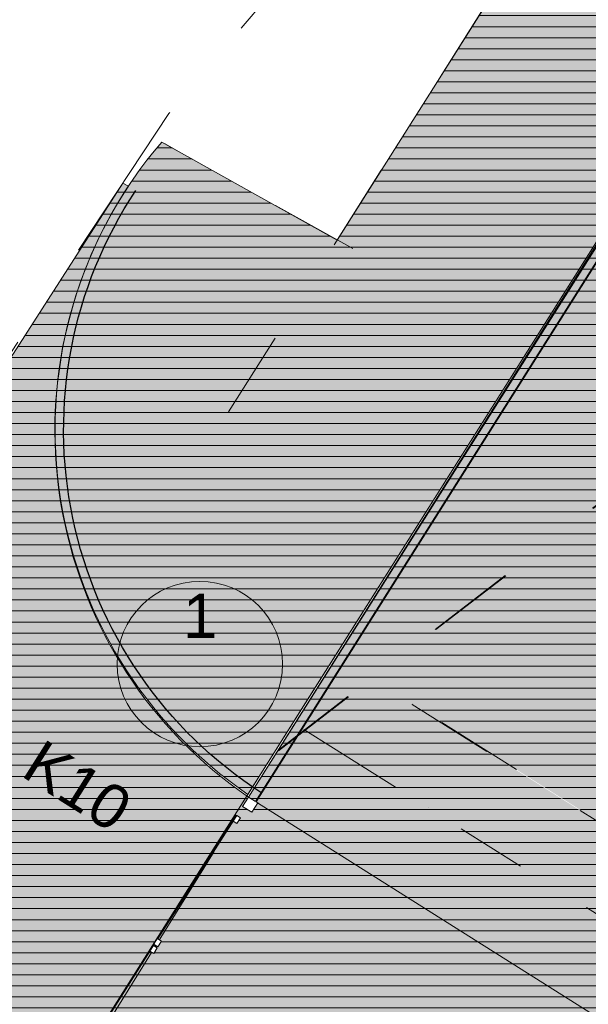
# Model space of a CAD drawing. Header units: millimetres. Extents: x 641988563 to 642234695, y 6457251462 to 6457368821.
# Tile 178 of 223: x 642036140 to 642041293, y 6457352085 to 6457361016. Entities that reach past the tile are written whole.
import ezdxf

# ---------------------------------------------------------------- set-up
doc = ezdxf.new("R2010")
doc.units = ezdxf.units.MM
doc.header["$MEASUREMENT"] = 0
doc.set_wipeout_variables(frame=1)
for name, pattern in [('ASFBET', [2500, 1500, -1000]), ('AStair_dashed', [1800, 800, -1000]), ('Dot & Dashed', [1340.555525, 635, -352.777778, 0, -352.777747]), ('Wipeout_Contour', [1000, 0, -1000])]:
    doc.linetypes.add(name, pattern=pattern)
for name, color, linetype in [('_KUU_Asend_Fill.AS', 7, 'Continuous'), ('_KUU_ASENDI_JOONED.AS', 7, 'Continuous'), ('_KUU_JOONED', 7, 'Continuous'), ('_KUU_Maapind.AS', 7, 'Continuous'), ('_KUU_Piirded.AS', 7, 'Continuous'), ('_KUU_TEEKATE.AS', 7, 'Continuous'), ('_KUU_TEKST', 7, 'Continuous'), ('_KUU_TUGIMÜÜR.AS', 7, 'Continuous'), ('_KUU_ÄÄREKIVID.AS', 7, 'Continuous'), ('PIIR.GEO', 7, 'Continuous'), ('Structural - Grid.AR', 7, 'Continuous'), ('TEE', 7, 'Continuous')]:
    doc.layers.add(name, color=color, linetype=linetype)
doc.styles.add('GENERATED_STYLE_2', font='arial.ttf')
doc.styles.add('GENERATED_STYLE_4', font='arial.ttf')
doc.linetypes.add('Kontuur_jäme2', pattern='A,0,[5,KUU90121_PP_AS-4-14_skulptuuriasukoht1.Shx,S=2.380952,R=0,X=0,Y=2.37657e-14],-600,0', length=600)
doc.linetypes.add('Symbol', pattern='A,0,[4,KUU90121_PP_AS-4-14_skulptuuriasukoht1.Shx,S=79.365079,R=0,X=0,Y=0],-10000,0', length=10000)
doc.linetypes.add('Zigzag', pattern='A,0,[1,KUU90121_PP_AS-4-14_skulptuuriasukoht1.Shx,S=4.479718,R=0,X=0,Y=-0.141111],-564.444447,0', length=564.444447)
pattern_1 = [(0, (642058367.07, 6457302552.51), (0, 100), [])]

msp = doc.modelspace()

# ---------------------------------------------------------------- hatches: boundary and pattern name
at = {"layer": '_KUU_Asend_Fill.AS', "linetype": 'Continuous', "lineweight": 13, "true_color": 0x8c8c8c}
msp.add_hatch(color=252, dxfattribs=at).paths.add_polyline_path([(642100568.274, 6457327188.817), (642043900.565, 6457362970.761), (642038213.277, 6457353963.827), (642094880.985, 6457318181.883)])
at = {"layer": '_KUU_Maapind.AS', "linetype": 'Continuous', "lineweight": 0}
msp.add_hatch(color=255, dxfattribs=at).paths.add_polyline_path([(642037427.071, 6457359906.011, 0.44660176), (642038206.307, 6457353989.082), (642038730.476, 6457354820.683), (642044223.69, 6457363534.633), (642042533, 6457364077), (642042154.93, 6457363986.43), (642039017.487, 6457359017.649)])
at = {"layer": '_KUU_Maapind.AS', "linetype": 'Continuous', "lineweight": 13, "true_color": 0x9f9f00}
h = msp.add_hatch(dxfattribs=at)
h.set_pattern_fill('VIIRUTUS_2_0001', color=54, style=0, pattern_type=2)
h.set_pattern_definition(pattern_1)
h.paths.add_polyline_path([(642037427.071, 6457359906.011, 0.44660176), (642038206.307, 6457353989.082), (642038730.476, 6457354820.683), (642044223.69, 6457363534.633), (642042533, 6457364077), (642042154.93, 6457363986.43), (642039017.487, 6457359017.649)])
at = {"layer": '_KUU_TEEKATE.AS', "linetype": 'Continuous', "lineweight": 0}
msp.add_hatch(color=255, dxfattribs=at).paths.add_polyline_path([(642021510.395, 6457289561.024), (642033173.688, 6457282197.722, -0.16254788), (642029976.766, 6457280123.015), (642025396.219, 6457282969.044), (642024435.613, 6457281391.867), (642042224.305, 6457270406.231), (642043124.659, 6457271832.265), (642038798.91, 6457274531.205, -0.16593523), (642039161.825, 6457278415.241), (642047821.485, 6457272947.209), (642051339.401, 6457278518.49), (642056875.881, 6457287286.548), (642063565.105, 6457283093.37), (642078879.723, 6457307271.857), (642084525.612, 6457303706.832), (642093811.711, 6457318856.797), (642070867.588, 6457333344.848), (642056757.902, 6457342254.232), (642041359.114, 6457351977.332), (642047045.494, 6457360982.783), (642043884.52, 6457362978.741), (642038213.234, 6457353964.617, -0.40966672), (642037125.822, 6457359506.996), (642037075.383, 6457359532.715), (642028982.395, 6457346919.343, -0.43230679), (642034632.853, 6457347946.435), (642053020.726, 6457336335.72), (642067071.283, 6457327463.73), (642077951.494, 6457320593.422), (642060667.015, 6457293220.19), (642034327.007, 6457309852.528)])
at = {"layer": '_KUU_TEEKATE.AS', "linetype": 'Continuous', "lineweight": 13, "true_color": 0xe6e6e6}
h = msp.add_hatch(dxfattribs=at)
h.set_pattern_fill('VIIRUTUS_2_0001', color=254, style=0, pattern_type=2)
h.set_pattern_definition(pattern_1)
h.paths.add_polyline_path([(642021510.395, 6457289561.024), (642033173.688, 6457282197.722, -0.16254788), (642029976.766, 6457280123.015), (642025396.219, 6457282969.044), (642024435.613, 6457281391.867), (642042224.305, 6457270406.231), (642043124.659, 6457271832.265), (642038798.91, 6457274531.205, -0.16593523), (642039161.825, 6457278415.241), (642047821.485, 6457272947.209), (642051339.401, 6457278518.49), (642056875.881, 6457287286.548), (642063565.105, 6457283093.37), (642078879.723, 6457307271.857), (642084525.612, 6457303706.832), (642093811.711, 6457318856.797), (642070867.588, 6457333344.848), (642056757.902, 6457342254.232), (642041359.114, 6457351977.332), (642047045.494, 6457360982.783), (642043884.52, 6457362978.741), (642038213.234, 6457353964.617, -0.40966672), (642037125.822, 6457359506.996), (642037075.383, 6457359532.715), (642028982.395, 6457346919.343, -0.43230679), (642034632.853, 6457347946.435), (642053020.726, 6457336335.72), (642067071.283, 6457327463.73), (642077951.494, 6457320593.422), (642060667.015, 6457293220.19), (642034327.007, 6457309852.528)])
at = {"layer": '_KUU_TUGIMÜÜR.AS', "linetype": 'Continuous', "lineweight": 13, "true_color": 0x6e6e6e}
msp.add_hatch(color=8, dxfattribs=at).paths.add_polyline_path([(642044602.745, 6457363709.059), (642044433.712, 6457363815.961), (642038213.234, 6457353964.617), (642038382.343, 6457353857.835)])

# ---------------------------------------------------------------- linework, layer by layer
at = {"layer": '_KUU_Asend_Fill.AS', "color": 255, "linetype": 'Continuous', "lineweight": 0, "flags": 128}
msp.add_lwpolyline([(642100568.274, 6457327188.817), (642043900.565, 6457362970.761), (642038213.277, 6457353963.827), (642094880.985, 6457318181.883)], close=True, dxfattribs=at)
at = {"layer": '_KUU_Maapind.AS', "color": 7, "linetype": 'Continuous', "lineweight": 5}
msp.add_lwpolyline([(642037427.071, 6457359906.011, 0.44660176), (642038206.307, 6457353989.082), (642038730.476, 6457354820.683), (642044223.69, 6457363534.633), (642042533, 6457364077), (642042154.93, 6457363986.43), (642039017.487, 6457359017.649)], format="xyb", close=True, dxfattribs=at)
at = {"layer": '_KUU_Piirded.AS', "color": 7, "linetype": 'Zigzag', "lineweight": 5}
msp.add_line((642034582.296, 6457348115.438), (642037902.021, 6457353471.066), dxfattribs=at)
at = {"layer": '_KUU_TEEKATE.AS', "color": 7, "linetype": 'Continuous', "lineweight": 5}
msp.add_lwpolyline([(642060186.298, 6457340089.415), (642056757.902, 6457342254.232), (642041359.114, 6457351977.332), (642047045.494, 6457360982.783), (642043884.52, 6457362978.741), (642038213.234, 6457353964.617, -0.40966672), (642037125.822, 6457359506.996), (642037075.383, 6457359532.715), (642028982.395, 6457346919.343, -0.43230679), (642034632.853, 6457347946.435), (642053020.726, 6457336335.72), (642056544.76, 6457334110.527)], format="xyb", dxfattribs=at)
at = {"layer": '_KUU_ÄÄREKIVID.AS', "color": 255, "linetype": 'AStair_dashed', "lineweight": 0}
msp.add_line((642043260.742, 6457365738.253), (642038032.676, 6457357458.543), dxfattribs=at)
at = {"layer": '_KUU_ÄÄREKIVID.AS', "color": 9, "linetype": 'Symbol', "lineweight": 25, "true_color": 0xc8c8c8, "flags": 128}
msp.add_lwpolyline([(642038333.441, 6457354000.738, -0.41764581), (642037191.251, 6457359465.832)], format="xyb", dxfattribs=at)

# ---------------------------------------------------------------- texts
at = {"layer": '_KUU_TEKST', "color": 7, "linetype": 'Continuous', "lineweight": 5, "insert": (642036664.302, 6457354064.641), "char_height": 400, "attachment_point": 5, "rotation": 327.7301504, "style": 'GENERATED_STYLE_4'}
msp.add_mtext('\\A1;{\\fArial Baltic|b0|i0|c186|p34;K10}', dxfattribs=at)
at = {"layer": 'Structural - Grid.AR', "color": 7, "linetype": 'Continuous', "lineweight": 5, "insert": (642037621.055, 6457355808.619), "char_height": 400, "attachment_point": 1, "style": 'GENERATED_STYLE_2'}
msp.add_mtext('\\A1;\\pt0;1', dxfattribs=at)

# ---------------------------------------------------------------- next in the draw order: wipeouts: each hides what was drawn before it
at = {"color": 254, "linetype": 'Wipeout_Contour', "lineweight": 0, "ltscale": 25956775642.0386}
msp.add_wipeout([(642042163.736, 6457353252.999), (642039700.199, 6457354808.569), (642039697.53, 6457354804.341), (642042161.067, 6457353248.772)], dxfattribs=at).dxf.layer = '_KUU_Piirded.AS'

# ---------------------------------------------------------------- next in the draw order: linework, layer by layer
at = {"layer": '_KUU_ASENDI_JOONED.AS', "color": 252, "linetype": 'AStair_dashed', "lineweight": 13, "true_color": 0x8c8c8c}
msp.add_line((642038479.923, 6457354387.555), (642047044.986, 6457360983.375), dxfattribs=at)
at = {"layer": '_KUU_Piirded.AS', "color": 252, "linetype": 'AStair_dashed', "lineweight": 13, "true_color": 0x8c8c8c}
for points in [[(642039700.199, 6457354808.569), (642039697.53, 6457354804.341)], [(642039697.53, 6457354804.341), (642042161.067, 6457353248.772)], [(642042163.736, 6457353252.999), (642039700.199, 6457354808.569)]]:
    msp.add_lwpolyline(points, dxfattribs=at)
at = {"layer": 'TEE', "color": 7, "linetype": 'ASFBET', "lineweight": 5, "flags": 128}
msp.add_lwpolyline([(642003313, 6457306198), (642003497, 6457307287), (642008550, 6457314302), (642013883, 6457322887), (642020182, 6457332832), (642021964, 6457335934), (642026708, 6457343296), (642033573, 6457354230), (642037493, 6457360165), (642039554, 6457362599), (642041157.462, 6457363747.479), (642042533, 6457364077), (642044793, 6457363352)], dxfattribs=at)
msp.add_lwpolyline([(642003313, 6457306198), (642003497, 6457307287), (642008550, 6457314302), (642013883, 6457322887), (642020182, 6457332832), (642021964, 6457335934), (642026708, 6457343296), (642033573, 6457354230), (642037493, 6457360165), (642039554, 6457362599), (642041157.462, 6457363747.479), (642042533, 6457364077), (642044793, 6457363352)], dxfattribs=at)

# ---------------------------------------------------------------- next in the draw order: wipeouts: each hides what was drawn before it
at = {"color": 254, "linetype": 'Wipeout_Contour', "lineweight": 0, "ltscale": 25956794801.52468}
msp.add_wipeout([(642044429.225, 6457363678.727), (642038278.095, 6457353923.718), (642038282.324, 6457353921.051), (642044433.453, 6457363676.058)], dxfattribs=at).dxf.layer = '_KUU_Piirded.AS'
at = {"color": 254, "linetype": 'Wipeout_Contour', "lineweight": 0, "ltscale": 25956765232.68433}
msp.add_wipeout([(642036345.032, 6457351019.579), (642037352.595, 6457352616.866), (642037348.366, 6457352619.533), (642036340.803, 6457351022.246)], dxfattribs=at).dxf.layer = '_KUU_Piirded.AS'

# ---------------------------------------------------------------- next in the draw order: linework, layer by layer
at = {"layer": '_KUU_JOONED', "color": 255, "linetype": 'AStair_dashed', "lineweight": 0}
msp.add_line((642038485.278, 6457354384.122), (642047046.205, 6457360985.308), dxfattribs=at)
at = {"layer": '_KUU_Piirded.AS', "color": 252, "linetype": 'Kontuur_jäme2', "lineweight": 13, "true_color": 0x8c8c8c}
for points in [[(642044431.892, 6457363682.957), (642038278.095, 6457353923.718)], [(642038282.324, 6457353921.051), (642044433.453, 6457363676.058)]]:
    msp.add_lwpolyline(points, dxfattribs=at)
at = {"layer": '_KUU_Piirded.AS', "color": 252, "linetype": 'Continuous', "lineweight": 13, "true_color": 0x8c8c8c}
for points in [[(642037348.366, 6457352619.533), (642036340.803, 6457351022.246)], [(642036345.032, 6457351019.579), (642037352.595, 6457352616.866)], [(642037352.595, 6457352616.866), (642037348.366, 6457352619.533)]]:
    msp.add_lwpolyline(points, dxfattribs=at)
at = {"layer": '_KUU_ÄÄREKIVID.AS', "color": 7, "linetype": 'AStair_dashed', "lineweight": 5}
msp.add_line((642039158.014, 6457358939.154), (642037457.957, 6457359888.759), dxfattribs=at)
at = {"layer": 'Structural - Grid.AR', "color": 7, "linetype": 'Dot & Dashed', "lineweight": 5}
for p, q in [((642039253.112, 6457354238.066), (642038407.235, 6457354771.443)), ((642095112.836, 6457319015.091), (642039253.112, 6457354238.066))]:
    msp.add_line(p, q, dxfattribs=at)
at = {"layer": 'Structural - Grid.AR', "color": 7, "linetype": 'Continuous', "lineweight": 5}
msp.add_circle((642037772.827, 6457355171.476), 750, dxfattribs=at)
at = {"layer": 'Structural - Grid.AR', "color": 7, "linetype": 'Dot & Dashed', "lineweight": 5}
msp.add_point((642039253.112, 6457354238.066), dxfattribs=at)
msp.add_point((642039253.112, 6457354238.066), dxfattribs=at)

# ---------------------------------------------------------------- next in the draw order: wipeouts: each hides what was drawn before it
at = {"color": 254, "linetype": 'Wipeout_Contour', "lineweight": 0, "ltscale": 38935161128.66779}
msp.add_wipeout([(642038159.896, 6457353880.029), (642038244.484, 6457353826.691), (642038297.822, 6457353911.279), (642038282.324, 6457353921.051), (642038278.095, 6457353923.718), (642038213.234, 6457353964.617)], dxfattribs=at).dxf.layer = '_KUU_Piirded.AS'
at = {"color": 254, "linetype": 'Wipeout_Contour', "lineweight": 0, "ltscale": 45424347727.66306}
msp.add_wipeout([(642037355.15, 6457352630.293), (642037359.363, 6457352627.6), (642037359.379, 6457352627.626), (642037391.382, 6457352678.378), (642037391.691, 6457352678.184), (642038107.064, 6457353797.531), (642038102.851, 6457353800.224)], dxfattribs=at).dxf.layer = '_KUU_Piirded.AS'

# ---------------------------------------------------------------- next in the draw order: linework, layer by layer
at = {"layer": '_KUU_Piirded.AS', "color": 252, "linetype": 'Continuous', "lineweight": 13, "true_color": 0x8c8c8c}
for points in [[(642038278.095, 6457353923.718), (642038213.234, 6457353964.617), (642038159.896, 6457353880.029), (642038244.484, 6457353826.691), (642038297.822, 6457353911.279), (642038282.324, 6457353921.051)], [(642038102.851, 6457353800.224), (642037355.15, 6457352630.293)], [(642037391.691, 6457352678.184), (642038107.064, 6457353797.531)], [(642038107.064, 6457353797.531), (642038102.851, 6457353800.224)], [(642037355.15, 6457352630.293), (642037359.363, 6457352627.6)]]:
    msp.add_lwpolyline(points, dxfattribs=at)

# ---------------------------------------------------------------- next in the draw order: wipeouts: each hides what was drawn before it
at = {"color": 254, "linetype": 'Wipeout_Contour', "lineweight": 0, "ltscale": 32445966864.10453}
msp.add_wipeout([(642038107.064, 6457353797.531), (642038075.212, 6457353747.017), (642038109.047, 6457353725.682), (642038141.05, 6457353776.434), (642038107.215, 6457353797.77)], dxfattribs=at).dxf.layer = '_KUU_Piirded.AS'
at = {"color": 254, "linetype": 'Wipeout_Contour', "lineweight": 0, "ltscale": 25956768723.41446}
msp.add_wipeout([(642037391.691, 6457352678.184), (642037359.379, 6457352627.626), (642037393.215, 6457352606.291), (642037425.217, 6457352657.043)], dxfattribs=at).dxf.layer = '_KUU_Piirded.AS'

# ---------------------------------------------------------------- next in the draw order: linework, layer by layer
at = {"layer": '_KUU_Piirded.AS', "color": 252, "linetype": 'Continuous', "lineweight": 13, "true_color": 0x8c8c8c}
msp.add_lwpolyline([(642038107.064, 6457353797.531), (642038075.212, 6457353747.017), (642038109.047, 6457353725.682), (642038141.05, 6457353776.434), (642038107.215, 6457353797.77)], close=True, dxfattribs=at)

# ---------------------------------------------------------------- next in the draw order: wipeouts: each hides what was drawn before it
at = {"color": 254, "linetype": 'Wipeout_Contour', "lineweight": 0, "ltscale": 19467576596.62274}
msp.add_wipeout([(642037359.379, 6457352627.626), (642037391.691, 6457352678.184), (642037391.382, 6457352678.378)], dxfattribs=at).dxf.layer = '_KUU_Piirded.AS'

# ---------------------------------------------------------------- next in the draw order: linework, layer by layer
at = {"layer": '_KUU_Piirded.AS', "color": 252, "linetype": 'Continuous', "lineweight": 13, "true_color": 0x8c8c8c}
msp.add_lwpolyline([(642037359.379, 6457352627.626), (642037393.215, 6457352606.291), (642037425.217, 6457352657.043), (642037391.691, 6457352678.184)], dxfattribs=at)

# ---------------------------------------------------------------- next in the draw order: wipeouts: each hides what was drawn before it
at = {"color": 254, "linetype": 'Wipeout_Contour', "lineweight": 0, "ltscale": 32445960616.40234}
msp.add_wipeout([(642037352.595, 6457352616.866), (642037320.726, 6457352566.326), (642037354.562, 6457352544.991), (642037386.564, 6457352595.744), (642037352.729, 6457352617.079)], dxfattribs=at).dxf.layer = '_KUU_Piirded.AS'

# ---------------------------------------------------------------- next in the draw order: linework, layer by layer
at = {"layer": '_KUU_Piirded.AS', "color": 252, "linetype": 'Continuous', "lineweight": 13, "true_color": 0x8c8c8c}
msp.add_lwpolyline([(642037352.595, 6457352616.866), (642037320.726, 6457352566.326), (642037354.562, 6457352544.991), (642037386.564, 6457352595.744), (642037352.729, 6457352617.079)], close=True, dxfattribs=at)
at = {"layer": 'PIIR.GEO', "color": 15, "linetype": 'Continuous', "lineweight": 20, "flags": 128}
msp.add_lwpolyline([(642003910, 6457299590), (642044410, 6457363830), (642090100, 6457334970), (642101090, 6457328040), (642086980, 6457305020), (642061290, 6457263470)], close=True, dxfattribs=at)

doc.saveas('drawing.dxf')
